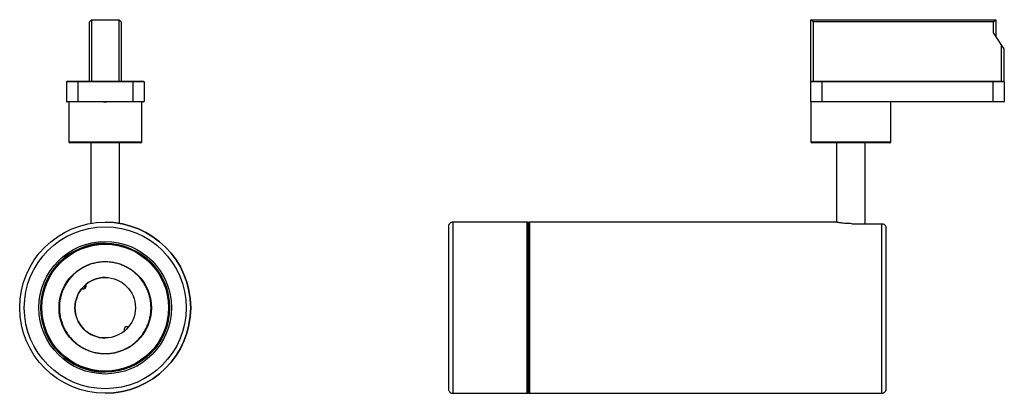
# Model space of a CAD drawing. Header units: millimetres. Extents: x 355 to 786, y 368 to 531.
import ezdxf

# ---------------------------------------------------------------- set-up
doc = ezdxf.new("R2010")
doc.units = ezdxf.units.MM

msp = doc.modelspace()

# ---------------------------------------------------------------- linework, layer by layer
at = {"color": 7, "linetype": 'Continuous', "lineweight": 25}
for p, q in [((386.2, 531.5), (385.2, 530.5)), ((386.2, 531.5), (386.2, 504.5)), ((386.2, 531.5), (398.2, 531.5)), ((398.2, 504.5), (398.2, 531.5)), ((399.2, 530.5), (398.2, 531.5)), ((701.7, 504.5), (701.7, 531.5)), ((702.7, 530.5), (701.7, 531.5)), ((701.7, 531.5), (782.72, 531.5)), ((781.72, 530.5), (782.72, 531.5)), ((782.72, 531.5), (782.72, 524.11)), ((385.2, 504.5), (385.2, 530.5)), ((399.2, 530.5), (399.2, 504.5)), ((702.7, 530.5), (702.7, 504.5)), ((781.72, 530.5), (702.7, 530.5)), ((781.72, 525.6), (781.72, 530.5)), ((781.72, 525.6), (785.3, 520.26)), ((785.3, 504.5), (785.3, 520.26)), ((785.3, 520.26), (786.3, 518.77)), ((786.3, 518.77), (786.3, 504.5)), ((375.2, 504.3), (375.2, 495.7)), ((380.2, 504.3), (375.2, 504.3)), ((375.4, 504.5), (380.2, 504.5)), ((380.2, 504.5), (380.2, 504.3)), ((380.2, 504.5), (386.2, 504.5)), ((380.2, 504.3), (380.2, 495.7)), ((404.2, 504.3), (380.2, 504.3)), ((386.2, 504.5), (398.2, 504.5)), ((398.2, 504.5), (404.2, 504.5)), ((404.2, 504.5), (404.2, 504.3)), ((404.2, 504.5), (409, 504.5)), ((404.2, 504.3), (404.2, 495.7)), ((409.2, 504.3), (404.2, 504.3)), ((409.2, 504.3), (409.2, 495.7)), ((706.5, 504.3), (701.5, 504.3)), ((701.5, 504.3), (701.5, 495.7)), ((701.7, 504.5), (706.5, 504.5)), ((706.5, 504.3), (706.5, 504.5)), ((706.5, 504.5), (781.5, 504.5)), ((706.5, 504.3), (706.5, 495.7)), ((781.5, 504.3), (706.5, 504.3)), ((781.5, 504.3), (781.5, 504.5)), ((781.5, 504.5), (786.3, 504.5)), ((781.5, 504.3), (781.5, 495.7)), ((786.5, 504.3), (781.5, 504.3)), ((786.5, 504.3), (786.5, 495.7)), ((375.2, 495.7), (380.2, 495.7)), ((380.2, 495.5), (375.4, 495.5)), ((376.14, 495.5), (376.14, 478)), ((380.2, 495.7), (380.2, 495.5)), ((380.2, 495.7), (391.41, 495.7)), ((391.41, 495.5), (380.2, 495.5)), ((391.41, 495.7), (391.41, 495.5)), ((391.41, 495.5), (392.86, 495.5)), ((392.86, 495.7), (404.2, 495.7)), ((392.86, 495.7), (392.86, 495.5)), ((404.2, 495.5), (392.86, 495.5)), ((404.2, 495.7), (404.2, 495.5)), ((404.2, 495.7), (409.2, 495.7)), ((409, 495.5), (404.2, 495.5)), ((408.14, 478), (408.14, 495.5)), ((701.5, 495.7), (706.5, 495.7)), ((701.68, 495.5), (701.68, 478)), ((701.68, 495.5), (701.7, 495.5)), ((706.5, 495.5), (701.7, 495.5)), ((706.5, 495.7), (781.5, 495.7)), ((706.5, 495.5), (706.5, 495.7)), ((781.5, 495.5), (706.5, 495.5)), ((736.68, 478), (736.68, 495.5)), ((781.5, 495.7), (786.5, 495.7)), ((781.5, 495.5), (781.5, 495.7)), ((786.3, 495.5), (781.5, 495.5)), ((385.89, 477.5), (385.89, 442.22)), ((398.39, 442.22), (398.39, 477.5)), ((736.18, 477.5), (702.18, 477.5)), ((712.93, 477.5), (712.93, 442.7)), ((725.43, 442.09), (725.43, 477.5)), ((392.14, 442.75), (392.14, 442.75)), ((392.14, 442.75), (392.14, 442.75)), ((392.14, 442.75), (392.96, 442.73)), ((399.14, 442.09), (399.14, 442.09)), ((577.18, 442.75), (544.68, 442.75)), ((712.68, 442.75), (578.18, 442.75)), ((719.68, 442.09), (732.74, 442.09)), ((383.14, 413.67), (383.14, 414.97)), ((383.14, 413.67), (383.14, 414.97)), ((383.17, 415), (383.82, 415)), ((402.14, 396.55), (402.14, 396.86)), ((392.14, 367.75), (392.14, 367.75)), ((392.14, 367.75), (392.14, 367.75)), ((544.68, 367.75), (577.18, 367.75)), ((578.18, 367.75), (732.74, 367.75))]:
    msp.add_line(p, q, dxfattribs=at)
at = {"color": 8, "linetype": 'Continuous', "lineweight": 25}
for p, q in [((382.14, 413.94), (382.14, 413.63)), ((577.68, 368.25), (577.68, 368.28))]:
    msp.add_line(p, q, dxfattribs=at)
at = {"color": 8, "linetype": 'Continuous', "lineweight": 25, "flags": 128}
for points in [[(544.68, 442.75), (544.68, 442.69), (544.68, 442.43), (544.68, 441.97), (544.68, 441.3), (544.68, 440.42), (544.68, 439.36), (544.68, 438.1), (544.68, 436.65), (544.68, 435.03), (544.68, 433.25), (544.68, 431.31), (544.68, 429.22), (544.68, 427), (544.68, 424.65), (544.68, 422.2), (544.68, 419.65), (544.68, 417.03), (544.68, 414.33), (544.68, 411.59), (544.68, 408.81), (544.68, 406.01), (544.68, 403.21), (544.68, 400.41), (544.68, 397.65), (544.68, 394.92), (544.68, 392.26), (544.68, 389.67)], [(577.18, 367.75), (577.18, 367.75), (577.18, 367.92), (577.18, 368.29), (577.18, 368.86), (577.18, 369.64), (577.18, 370.62), (577.18, 371.8), (577.18, 373.16), (577.18, 374.7), (577.18, 376.41), (577.18, 378.28), (577.18, 380.3), (577.18, 382.47), (577.18, 384.76), (577.18, 387.16), (577.18, 389.67), (577.18, 392.26), (577.18, 394.92), (577.18, 397.65), (577.18, 400.41), (577.18, 403.21), (577.18, 406.01), (577.18, 408.81), (577.18, 411.59), (577.18, 414.33), (577.18, 417.03), (577.18, 419.65), (577.18, 422.2), (577.18, 424.65), (577.18, 427), (577.18, 429.22), (577.18, 431.31), (577.18, 433.25), (577.18, 435.03), (577.18, 436.65), (577.18, 438.1), (577.18, 439.36), (577.18, 440.42), (577.18, 441.3), (577.18, 441.97), (577.18, 442.43), (577.18, 442.69), (577.18, 442.75)], [(578.18, 442.75), (578.18, 442.72), (578.18, 442.51), (578.18, 442.09), (578.18, 441.47), (578.18, 440.64), (578.18, 439.62), (578.18, 438.4), (578.18, 437), (578.18, 435.42), (578.18, 433.67), (578.18, 431.76)], [(732.74, 367.75), (732.74, 367.77), (732.74, 367.98), (732.74, 368.4), (732.74, 369.02), (732.74, 369.85), (732.74, 370.87), (732.74, 372.09), (732.74, 373.49), (732.74, 375.07), (732.74, 376.82), (732.74, 378.72), (732.74, 380.78), (732.74, 382.97), (732.74, 385.29), (732.74, 387.71), (732.74, 390.24), (732.74, 392.85), (732.74, 395.53), (732.74, 398.26), (732.74, 401.03), (732.74, 403.83), (732.74, 406.63), (732.74, 409.43), (732.74, 412.2), (732.74, 414.93), (732.74, 417.61), (732.74, 420.22), (732.74, 422.75), (732.74, 425.18), (732.74, 427.5), (732.74, 429.69), (732.74, 431.75), (732.74, 433.65), (732.74, 435.4), (732.74, 436.98), (732.74, 438.39), (732.74, 439.61), (732.74, 440.63), (732.74, 441.46), (732.74, 442.09)], [(578.18, 431.76), (578.18, 429.71), (578.18, 427.51), (578.18, 425.2), (578.18, 422.77), (578.18, 420.24), (578.18, 417.63), (578.18, 414.95), (578.18, 412.22), (578.18, 409.44), (578.18, 406.65), (578.18, 403.84), (578.18, 401.05), (578.18, 398.27), (578.18, 395.54), (578.18, 392.86), (578.18, 390.25), (578.18, 387.72), (578.18, 385.29), (578.18, 382.98), (578.18, 380.78), (578.18, 378.73), (578.18, 376.82), (578.18, 375.07), (578.18, 373.49), (578.18, 372.09), (578.18, 370.87), (578.18, 369.85), (578.18, 369.02), (578.18, 368.4), (578.18, 367.98), (578.18, 367.77), (578.18, 367.75)], [(544.68, 389.67), (544.68, 387.16), (544.68, 384.76), (544.68, 382.47), (544.68, 380.3), (544.68, 378.28), (544.68, 376.41), (544.68, 374.7), (544.68, 373.16), (544.68, 371.8), (544.68, 370.62), (544.68, 369.64), (544.68, 368.86), (544.68, 368.29), (544.68, 367.92), (544.68, 367.75), (544.68, 367.75)]]:
    msp.add_lwpolyline(points, dxfattribs=at)
at = {"color": 7, "linetype": 'Continuous', "lineweight": 25, "flags": 128}
for points in [[(577.68, 442.25), (577.68, 442.19), (577.68, 441.94), (577.68, 441.48), (577.68, 440.82), (577.68, 439.96), (577.68, 438.9), (577.68, 437.66), (577.68, 436.23), (577.68, 434.64), (577.68, 432.88), (577.68, 430.96), (577.68, 428.9), (577.68, 426.71), (577.68, 424.39), (577.68, 421.97), (577.68, 419.46), (577.68, 416.87), (577.68, 414.21), (577.68, 411.5), (577.68, 408.76), (577.68, 406), (577.68, 403.23), (577.68, 400.48), (577.68, 397.75), (577.68, 395.06), (577.68, 392.43), (577.68, 389.87), (577.68, 387.4), (577.68, 385.03), (577.68, 382.77), (577.68, 380.64), (577.68, 378.64), (577.68, 376.79), (577.68, 375.11), (577.68, 373.59), (577.68, 372.24), (577.68, 371.09), (577.68, 370.12), (577.68, 369.35), (577.68, 368.78), (577.68, 368.41), (577.68, 368.25), (577.68, 368.25)], [(577.68, 390.29), (577.68, 392.84), (577.68, 395.46), (577.68, 398.14), (577.68, 400.87), (577.68, 403.61), (577.68, 406.37), (577.68, 409.12), (577.68, 411.85), (577.68, 414.54), (577.68, 417.18), (577.68, 419.74), (577.68, 422.22), (577.68, 424.6), (577.68, 426.87), (577.68, 429.01), (577.68, 431.01), (577.68, 432.86), (577.68, 434.55), (577.68, 436.06), (577.68, 437.39), (577.68, 438.54), (577.68, 439.49), (577.68, 440.24), (577.68, 440.78), (577.68, 441.12), (577.68, 441.24), (577.68, 441.25)], [(734.68, 369.25), (734.68, 369.27), (734.68, 369.48), (734.68, 369.9), (734.68, 370.53), (734.68, 371.36), (734.68, 372.39), (734.68, 373.61), (734.68, 375.01), (734.68, 376.6), (734.68, 378.35), (734.68, 380.25), (734.68, 382.31), (734.68, 384.49), (734.68, 386.8), (734.68, 389.22), (734.68, 391.73), (734.68, 394.32), (734.68, 396.98), (734.68, 399.68), (734.68, 402.41), (734.68, 405.17), (734.68, 407.92), (734.68, 410.65), (734.68, 413.36), (734.68, 416.02), (734.68, 418.61), (734.68, 421.13), (734.68, 423.55), (734.68, 425.87), (734.68, 428.06), (734.68, 430.12), (734.68, 432.04), (734.68, 433.8), (734.68, 435.39), (734.68, 436.81), (734.68, 438.04), (734.68, 439.08), (734.68, 439.92), (734.68, 440.56)], [(382.59, 413.54), (382.11, 413.64), (381.95, 413.72)], [(577.68, 369.25), (577.68, 369.33), (577.68, 369.63), (577.68, 370.14), (577.68, 370.85), (577.68, 371.76), (577.68, 372.87), (577.68, 374.17), (577.68, 375.66), (577.68, 377.31), (577.68, 379.13), (577.68, 381.11), (577.68, 383.22), (577.68, 385.47), (577.68, 387.83), (577.68, 390.29)]]:
    msp.add_lwpolyline(points, dxfattribs=at)
at = {"color": 7, "linetype": 'Continuous', "lineweight": 25}
for radius in [37.5, 35.5, 29.05, 28.25, 27.79, 20.26, 13.25]:
    msp.add_circle((392.14, 405.25), radius, dxfattribs=at)
for centre, radius, start, end in [((375.4, 504.3), 0.2, 90, 180), ((409, 504.3), 0.2, 0, 90), ((701.7, 504.3), 0.2, 90, 180), ((786.3, 504.3), 0.2, 360, 90), ((375.4, 495.7), 0.2, 180, 270), ((409, 495.7), 0.2, 270, 0), ((701.7, 495.7), 0.2, 180, 270), ((701.7, 495.69), 0.2, 179.9864, 270.0192), ((786.3, 495.7), 0.2, 270, 0), ((376.64, 478), 0.5, 180.8494, 270.0049), ((407.64, 478), 0.5, 270.0498, 358.8804), ((702.18, 478), 0.5, 180.0936, 270.0256), ((736.18, 478), 0.5, 269.9614, 0.1241), ((392.14, 405.25), 37.5, 270, 90), ((392.14, 405.25), 28.25, 90, 270), ((392.14, 405.25), 13.25, 90, 179.9999), ((382.59, 414.79), 1.25, 315, 30.852), ((382.59, 414.79), 1.25, 239.1478, 315), ((392.14, 405.25), 13.25, 179.9999, 270), ((401.68, 395.7), 1.25, 90, 210.8498), ((401.68, 395.7), 1.25, 135, 210.8499), ((401.68, 395.7), 1.25, 59.1503, 135)]:
    msp.add_arc(centre, radius, start, end, dxfattribs=at)
for points, knots in [([(391.41, 495.7), (391.57, 495.7), (391.74, 495.7), (391.9, 495.69), (392.22, 495.69), (392.54, 495.7), (392.86, 495.7)], [0, 0, 0, 0, 0.000482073, 0.000482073, 0.000482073, 0.001446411, 0.001446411, 0.001446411, 0.001446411]), ([(392.14, 477.5), (391.69, 477.5), (390.39, 477.5), (388.25, 477.5), (386.6, 477.5), (384.93, 477.5), (383.25, 477.5), (381.05, 477.5), (379.23, 477.5), (377.82, 477.5), (376.96, 477.5), (376.59, 477.5), (376.67, 477.5), (376.68, 477.5)], [0, 0, 0, 0, 0.0523142, 0.1532897, 0.2542906, 0.2583726, 0.3719825, 0.4856549, 0.6070746, 0.7285545, 0.8506716, 0.972812, 1, 1, 1, 1]), ([(407.58, 477.5), (407.59, 477.5), (407.65, 477.5), (407.26, 477.5), (406.47, 477.5), (405.26, 477.5), (403.77, 477.5), (402.01, 477.5), (400.06, 477.5), (397.92, 477.5), (395.85, 477.5), (393.91, 477.5), (392.73, 477.5), (392.14, 477.5)], [0, 0, 0, 0, 0.043295, 0.157055, 0.270796, 0.375456, 0.480085, 0.577223, 0.674329, 0.767867, 0.86138, 0.930691, 1, 1, 1, 1]), ([(398.64, 442.18), (398.68, 442.17), (399.1, 442.1), (399.12, 442.09), (399.14, 442.09)], [0, 0, 0, 0, 0.093585, 1, 1, 1, 1]), ([(544.68, 442.73), (544.56, 442.73), (544.26, 442.73), (543.82, 442.57), (543.41, 442.31), (543.11, 442.01), (542.91, 441.7), (542.78, 441.41), (542.72, 441.16), (542.69, 440.97), (542.68, 440.85), (542.68, 440.78), (542.68, 440.76), (542.68, 440.75), (542.68, 440.75), (542.68, 440.75), (542.68, 440.75), (542.68, 440.75), (542.68, 440.74), (542.68, 440.71), (542.68, 440.56), (542.68, 440.18), (542.68, 439.62), (542.68, 438.88), (542.68, 437.96), (542.68, 436.87), (542.68, 435.61), (542.68, 434.19), (542.68, 432.62), (542.68, 430.91), (542.68, 429.06), (542.68, 427.09), (542.68, 425), (542.68, 422.8), (542.68, 420.52), (542.68, 418.15), (542.68, 415.72), (542.68, 413.23), (542.68, 410.7), (542.68, 408.14), (542.68, 405.57), (542.68, 402.99), (542.68, 400.43), (542.68, 397.89), (542.68, 395.39), (542.68, 392.91), (542.68, 391.31), (542.68, 390.5)], [0, 0, 0, 0, 0.004691, 0.012153, 0.018591, 0.024268, 0.029246, 0.033505, 0.036978, 0.039576, 0.041239, 0.042041, 0.04217, 0.042232, 0.042283, 0.042356, 0.042501, 0.042922, 0.04525, 0.060272, 0.095246, 0.130006, 0.164761, 0.199517, 0.234272, 0.269028, 0.303783, 0.338538, 0.373294, 0.408049, 0.442804, 0.477559, 0.512315, 0.54707, 0.581825, 0.616581, 0.651336, 0.686091, 0.720847, 0.755602, 0.790357, 0.825113, 0.859868, 0.894623, 0.929378, 0.964134, 1, 1, 1, 1]), ([(577.68, 442.05), (577.68, 442.12), (577.68, 442.22), (577.68, 442.24), (577.68, 442.25), (577.68, 442.25), (577.68, 442.25), (577.68, 442.25), (577.68, 442.25), (577.68, 442.25), (577.68, 442.28), (577.67, 442.34), (577.64, 442.45), (577.57, 442.57), (577.44, 442.68), (577.3, 442.74), (577.21, 442.74), (577.18, 442.74)], [0, 0, 0, 0, 0.501221, 0.795922, 0.814386, 0.82007, 0.823384, 0.824726, 0.825484, 0.826039, 0.827226, 0.842082, 0.869156, 0.901906, 0.939387, 0.97865, 1, 1, 1, 1]), ([(578.18, 442.74), (578.16, 442.74), (578.08, 442.75), (577.96, 442.7), (577.84, 442.63), (577.77, 442.53), (577.72, 442.45), (577.69, 442.37), (577.68, 442.31), (577.68, 442.28), (577.68, 442.26), (577.68, 442.25), (577.68, 442.25), (577.68, 442.25), (577.68, 442.25), (577.68, 442.25), (577.68, 442.25), (577.68, 442.24), (577.68, 442.16), (577.68, 441.86), (577.68, 441.38), (577.68, 440.71), (577.68, 439.86), (577.68, 438.84), (577.68, 437.65), (577.68, 436.3), (577.68, 434.78), (577.68, 433.16), (577.68, 431.98), (577.68, 431.41)], [0, 0, 0, 0, 0.001771, 0.007614, 0.012281, 0.016208, 0.019504, 0.022165, 0.024148, 0.025421, 0.026035, 0.026126, 0.02619, 0.026267, 0.026399, 0.026722, 0.02802, 0.04043, 0.123925, 0.212055, 0.30017, 0.388284, 0.476399, 0.564513, 0.652628, 0.740742, 0.828856, 0.916971, 1, 1, 1, 1]), ([(719.68, 442.09), (719.21, 442.09), (718.76, 442.1), (718.09, 442.12), (717.87, 442.13), (717.43, 442.15), (717.21, 442.17), (716.57, 442.21), (716.17, 442.25), (715.41, 442.33), (715.05, 442.37), (714.41, 442.46), (714.12, 442.5), (713.73, 442.56), (713.62, 442.58), (713.4, 442.62), (713.2, 442.65), (713.05, 442.68), (712.92, 442.7), (712.86, 442.71), (712.72, 442.74), (712.68, 442.75), (712.68, 442.75)], [0, 0, 0, 0, 0.125, 0.125, 0.1875, 0.1875, 0.25, 0.25, 0.375, 0.375, 0.5, 0.5, 0.625, 0.625, 0.6875, 0.6875, 0.75, 0.8125, 0.8125, 0.875, 0.875, 1, 1, 1, 1]), ([(732.74, 442.09), (732.96, 442.09), (733.18, 442.05), (733.6, 441.9), (733.8, 441.79), (734.15, 441.52), (734.29, 441.35), (734.54, 440.98), (734.62, 440.77), (734.68, 440.56)], [0, 0, 0, 0, 0.25, 0.25, 0.5, 0.5, 0.75, 0.75, 1, 1, 1, 1]), ([(577.68, 431.41), (577.68, 431.08), (577.68, 430.12), (577.68, 428.44), (577.68, 426.34), (577.68, 424.12), (577.68, 421.81), (577.68, 419.42), (577.68, 416.96), (577.68, 414.43), (577.68, 411.86), (577.68, 409.26), (577.68, 406.63), (577.68, 404), (577.68, 401.38), (577.68, 398.77), (577.68, 396.2), (577.68, 393.68), (577.68, 391.21), (577.68, 388.81), (577.68, 386.5), (577.68, 384.28), (577.68, 382.16), (577.68, 380.17), (577.68, 378.29), (577.68, 376.56), (577.68, 374.97), (577.68, 373.53), (577.68, 372.25), (577.68, 371.14), (577.68, 370.2), (577.68, 369.44), (577.68, 368.86), (577.68, 368.47), (577.68, 368.28), (577.68, 368.25), (577.68, 368.24), (577.68, 368.25), (577.68, 368.24), (577.68, 368.24), (577.68, 368.23), (577.68, 368.19), (577.69, 368.11), (577.74, 367.99), (577.85, 367.86), (578, 367.77), (578.11, 367.75), (578.17, 367.75)], [0, 0, 0, 0, 0.015721, 0.04561, 0.075502, 0.105395, 0.135288, 0.165181, 0.195074, 0.224967, 0.25486, 0.284753, 0.314646, 0.344538, 0.374431, 0.404324, 0.434217, 0.46411, 0.494003, 0.523896, 0.553789, 0.583682, 0.613575, 0.643467, 0.67336, 0.703253, 0.733146, 0.763039, 0.792932, 0.822825, 0.852718, 0.882611, 0.912503, 0.942396, 0.972289, 0.987239, 0.990978, 0.991206, 0.99124, 0.991267, 0.991316, 0.991642, 0.992442, 0.994193, 0.996065, 0.998054, 1, 1, 1, 1]), ([(412.24, 405.25), (412.24, 404.93), (412.22, 403.96), (412.06, 402.35), (411.69, 400.45), (411.14, 398.59), (410.41, 396.79), (409.51, 395.07), (408.45, 393.44), (407.24, 391.93), (405.89, 390.54), (404.41, 389.28), (402.82, 388.17), (401.12, 387.23), (399.35, 386.44), (397.5, 385.84), (395.61, 385.41), (393.69, 385.17), (391.75, 385.11), (389.81, 385.24), (387.9, 385.56), (386.02, 386.06), (384.2, 386.74), (382.46, 387.59), (380.8, 388.6), (379.25, 389.77), (377.82, 391.08), (376.53, 392.53), (375.38, 394.09), (374.38, 395.75), (373.55, 397.51), (372.89, 399.33), (372.41, 401.21), (372.11, 403.13), (372, 405.07), (372.08, 407.01), (372.34, 408.93), (372.79, 410.82), (373.41, 412.65), (374.21, 414.42), (375.18, 416.1), (376.3, 417.69), (377.57, 419.15), (378.98, 420.49), (380.51, 421.69), (382.15, 422.73), (383.87, 423.61), (385.68, 424.32), (387.55, 424.85), (389.46, 425.2), (391.39, 425.37), (393.33, 425.35), (395.26, 425.14), (397.16, 424.75), (399.01, 424.17), (400.8, 423.42), (402.51, 422.5), (404.12, 421.42), (405.63, 420.2), (407, 418.83), (408.24, 417.33), (409.33, 415.73), (410.26, 414.02), (411.02, 412.24), (411.61, 410.39), (412.01, 408.49), (412.21, 406.77), (412.23, 405.68), (412.24, 405.25)], [0, 0, 0, 0, 0.007606, 0.022945, 0.038289, 0.053632, 0.068975, 0.084318, 0.099662, 0.115005, 0.130348, 0.145692, 0.161035, 0.176378, 0.191722, 0.207065, 0.222408, 0.237752, 0.253095, 0.268438, 0.283782, 0.299125, 0.314468, 0.329812, 0.345155, 0.360498, 0.375842, 0.391185, 0.406528, 0.421871, 0.437215, 0.452558, 0.467901, 0.483245, 0.498588, 0.513931, 0.529275, 0.544618, 0.559961, 0.575305, 0.590648, 0.605991, 0.621335, 0.636678, 0.652021, 0.667365, 0.682708, 0.698051, 0.713395, 0.728738, 0.744081, 0.759425, 0.774768, 0.790111, 0.805454, 0.820798, 0.836141, 0.851484, 0.866828, 0.882171, 0.897514, 0.912858, 0.928201, 0.943544, 0.958888, 0.974231, 0.989574, 1, 1, 1, 1]), ([(542.68, 390.5), (542.68, 390.09), (542.68, 388.9), (542.68, 387.01), (542.68, 384.84), (542.68, 382.79), (542.68, 380.85), (542.68, 379.04), (542.68, 377.37), (542.68, 375.85), (542.68, 374.48), (542.68, 373.27), (542.68, 372.23), (542.68, 371.37), (542.68, 370.68), (542.68, 370.18), (542.68, 369.85), (542.68, 369.76), (542.68, 369.75), (542.68, 369.75), (542.68, 369.74), (542.68, 369.74), (542.68, 369.74), (542.68, 369.73), (542.68, 369.68), (542.69, 369.48), (542.76, 369.12), (542.97, 368.67), (543.29, 368.27), (543.71, 367.97), (544.19, 367.77), (544.52, 367.76), (544.67, 367.76)], [0, 0, 0, 0, 0.031014, 0.089978, 0.148951, 0.207924, 0.266897, 0.32587, 0.384843, 0.443816, 0.502789, 0.561762, 0.620736, 0.679709, 0.738682, 0.797655, 0.856629, 0.915603, 0.92298, 0.926793, 0.928099, 0.928459, 0.928574, 0.928705, 0.929098, 0.931564, 0.942548, 0.954328, 0.96562, 0.977005, 0.989795, 1, 1, 1, 1]), ([(577.17, 367.75), (577.19, 367.75), (577.26, 367.74), (577.39, 367.78), (577.51, 367.86), (577.59, 367.95), (577.64, 368.04), (577.66, 368.12), (577.67, 368.17), (577.68, 368.21), (577.68, 368.23), (577.68, 368.24), (577.68, 368.24), (577.68, 368.24), (577.68, 368.24), (577.68, 368.24), (577.68, 368.25), (577.68, 368.25), (577.68, 368.25)], [0, 0, 0, 0, 0.0573888, 0.2429938, 0.390809, 0.5150733, 0.6194611, 0.7039108, 0.7671042, 0.8079529, 0.8279689, 0.8310167, 0.8330411, 0.8353497, 0.8392183, 0.8482308, 0.8819903, 1, 1, 1, 1]), ([(732.75, 367.75), (732.93, 367.77), (733.29, 367.79), (733.77, 368.01), (734.13, 368.29), (734.39, 368.6), (734.56, 368.9), (734.66, 369.15), (734.69, 369.3), (734.7, 369.34)], [0, 0, 0, 0, 0.204615, 0.396015, 0.563096, 0.710477, 0.838821, 0.947076, 1, 1, 1, 1])]:
    msp.add_open_spline(points, degree=3, knots=knots, dxfattribs=at)
at = {"color": 8, "linetype": 'Continuous', "lineweight": 25}
for points, knots in [([(376.18, 478), (376.17, 478), (376.09, 478), (376.47, 478), (377.34, 478), (378.79, 478), (380.65, 478), (382.93, 478), (385.39, 478), (388.04, 478), (390.29, 478), (391.68, 478), (392.14, 478)], [0, 0, 0, 0, 0.026009, 0.1461, 0.269702, 0.389132, 0.512497, 0.624454, 0.740343, 0.84215, 0.947396, 1, 1, 1, 1]), ([(392.14, 478), (392.74, 478), (393.97, 478), (395.97, 478), (398.11, 478), (400.31, 478), (402.34, 478), (404.15, 478), (405.68, 478), (406.92, 478), (407.75, 478), (408.15, 478), (408.09, 478), (408.08, 478)], [0, 0, 0, 0, 0.069094, 0.139276, 0.231878, 0.326981, 0.423004, 0.521439, 0.624673, 0.730452, 0.842427, 0.957277, 1, 1, 1, 1]), ([(701.68, 478), (701.68, 478), (701.8, 478), (702.17, 478), (702.33, 478), (702.69, 478), (702.89, 478), (703.36, 478), (703.63, 478), (704.2, 478), (704.52, 478), (705.52, 478), (706.27, 478), (707.51, 478), (707.95, 478), (708.84, 478), (709.3, 478), (710.25, 478), (710.73, 478), (711.73, 478), (712.24, 478), (713.79, 478), (714.85, 478), (716.46, 478), (717.01, 478), (718.1, 478), (718.66, 478), (720.3, 478), (721.39, 478), (723, 478), (723.54, 478), (724.6, 478), (725.13, 478), (726.67, 478), (727.66, 478), (729.07, 478), (729.53, 478), (730.43, 478), (730.86, 478), (732.1, 478), (732.84, 478), (733.84, 478), (734.16, 478), (734.73, 478), (734.99, 478), (735.7, 478), (736.06, 478), (736.43, 478), (736.52, 478), (736.65, 478), (736.68, 478), (736.68, 478)], [0, 0, 0, 0, 0.0625, 0.0625, 0.09375, 0.09375, 0.125, 0.125, 0.15625, 0.15625, 0.1875, 0.1875, 0.25, 0.25, 0.28125, 0.28125, 0.3125, 0.3125, 0.34375, 0.34375, 0.375, 0.375, 0.4375, 0.4375, 0.46875, 0.46875, 0.5, 0.5, 0.5625, 0.5625, 0.59375, 0.59375, 0.625, 0.625, 0.6875, 0.6875, 0.71875, 0.71875, 0.75, 0.75, 0.8125, 0.8125, 0.84375, 0.84375, 0.875, 0.875, 0.9375, 0.9375, 0.96875, 0.96875, 1, 1, 1, 1])]:
    msp.add_open_spline(points, degree=3, knots=knots, dxfattribs=at)

doc.saveas('drawing.dxf')
